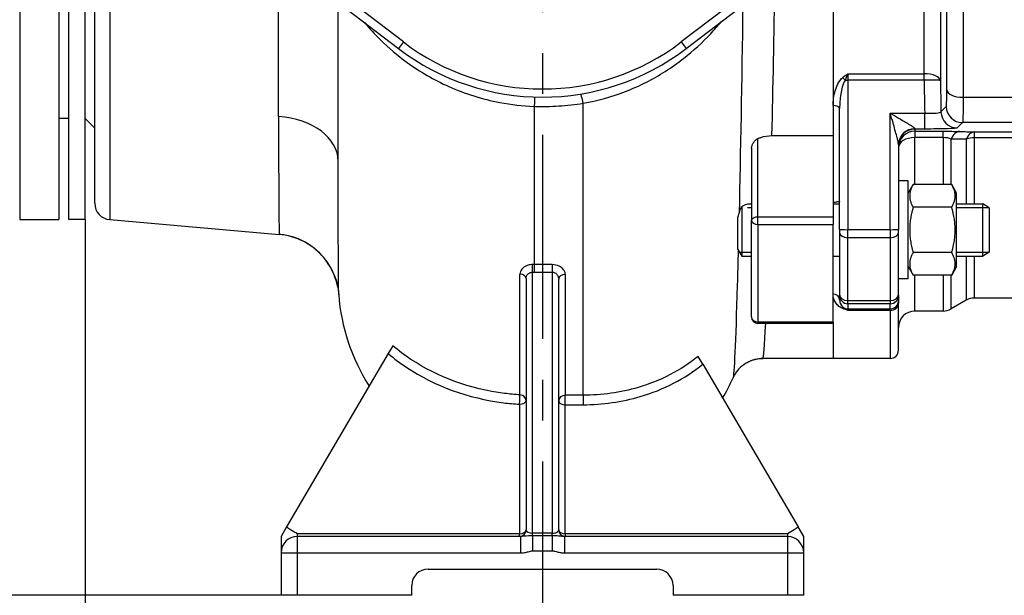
# Model space of a CAD drawing. Header units: millimetres. Extents: x 0 to 5940, y 0 to 4200.
# Tile 17 of 52: x 2385 to 2687, y 1095 to 1272. Entities that reach past the tile are written whole.
import ezdxf

# ---------------------------------------------------------------- set-up
doc = ezdxf.new("R2010")
doc.units = ezdxf.units.MM
doc.header["$LTSCALE"] = 50
doc.linetypes.add('MITTE', pattern=[2, 1.25, -0.25, 0.25, -0.25])
doc.layers.get('DEFPOINTS').update_dxf_attribs({"linetype": 'CONTINUOUS'})
for name, color, linetype in [('02-LINIE-035', 2, 'CONTINUOUS'), ('05-ACHSE', 1, 'MITTE'), ('06-MASSE1', 1, 'CONTINUOUS')]:
    doc.layers.add(name, color=color, linetype=linetype)
doc.styles.add('ACA_NORM', font='ROMANS.SHX')
doc.dimstyles.new('1-10', dxfattribs={"dimscale": 10, "dimtxt": 2.5, "dimasz": 3.5, "dimexe": 1, "dimexo": 0, "dimgap": 1, "dimtad": 1, "dimdec": 0, "dimzin": 0, "dimtxsty": 'ACA_NORM', "dimcen": 0, "dimadec": 0, "dimazin": 0, "dimtfac": 2.4, "dimtdec": 0, "dimtmove": 0, "dimatfit": 3, "dimfxl": 1, "dimtolj": 1, "dimtzin": 0, "dimarcsym": 0})

# ---------------------------------------------------------------- blocks, each defined once
blk = doc.blocks.new('*D5')
at = {"layer": '06-MASSE1', "color": 0, "lineweight": -2}
for p, q in [((3255.15, 1270.44), (3255.15, 922.01)), ((2545.15, 1083.27), (2545.15, 922.01)), ((3220.15, 932.01), (2580.15, 932.01))]:
    blk.add_line(p, q, dxfattribs=at)
at = {"layer": '06-MASSE1', "color": 0}
for points in [[(2580.15, 937.85), (2580.15, 926.18), (2545.15, 932.01)], [(3220.15, 937.85), (3220.15, 926.18), (3255.15, 932.01)]]:
    blk.add_solid(points, dxfattribs=at)
at = {"layer": 'DEFPOINTS', "color": 0}
for p in [(3255.15, 1270.44), (2545.15, 1083.27), (2545.15, 932.01)]:
    blk.add_point(p, dxfattribs=at)
at = {"layer": '06-MASSE1', "color": 0, "insert": (2900.15, 954.51), "char_height": 25, "attachment_point": 5, "style": 'ACA_NORM'}
blk.add_mtext('\\A1;W', dxfattribs=at)
blk = doc.blocks.new('*D6')
at = {"layer": '06-MASSE1', "color": 0, "lineweight": -2}
for p, q in [((2405.15, 1210.44), (2405.15, 922.01)), ((2545.15, 1083.27), (2545.15, 922.01)), ((2440.15, 932.01), (2510.15, 932.01))]:
    blk.add_line(p, q, dxfattribs=at)
at = {"layer": '06-MASSE1', "color": 0}
for points in [[(2440.15, 937.85), (2440.15, 926.18), (2405.15, 932.01)], [(2510.15, 937.85), (2510.15, 926.18), (2545.15, 932.01)]]:
    blk.add_solid(points, dxfattribs=at)
at = {"layer": 'DEFPOINTS', "color": 0}
for p in [(2405.15, 1210.44), (2545.15, 1083.27), (2545.15, 932.01)]:
    blk.add_point(p, dxfattribs=at)
at = {"layer": '06-MASSE1', "color": 0, "insert": (2475.15, 954.51), "char_height": 25, "attachment_point": 5, "style": 'ACA_NORM'}
blk.add_mtext('\\A1;140', dxfattribs=at)
blk = doc.blocks.new('*D9')
at = {"layer": '06-MASSE1', "color": 0, "lineweight": -2}
for p, q in [((2093.89, 1320.44), (2073.89, 1320.44)), ((2083.89, 1130.44), (2083.89, 1285.44)), ((2465.15, 1095.44), (2073.89, 1095.44))]:
    blk.add_line(p, q, dxfattribs=at)
at = {"layer": '06-MASSE1', "color": 0}
for points in [[(2078.06, 1285.44), (2089.72, 1285.44), (2083.89, 1320.44)], [(2078.06, 1130.44), (2089.72, 1130.44), (2083.89, 1095.44)]]:
    blk.add_solid(points, dxfattribs=at)
at = {"layer": 'DEFPOINTS', "color": 0}
for p in [(2083.89, 1320.44), (2093.89, 1320.44), (2465.15, 1095.44)]:
    blk.add_point(p, dxfattribs=at)
at = {"layer": '06-MASSE1', "color": 0, "insert": (2061.39, 1207.94), "char_height": 25, "attachment_point": 5, "rotation": 90, "style": 'ACA_NORM'}
blk.add_mtext('\\A1;225', dxfattribs=at)
blk = doc.blocks.new('*D10')
at = {"layer": '06-MASSE1', "color": 0, "lineweight": -2}
for p, q in [((2083.89, 1130.44), (2083.89, 1165.44)), ((2465.15, 1095.44), (2073.89, 1095.44)), ((2083.89, 1095.44), (2083.89, 1022.44)), ((2465.15, 1022.44), (2073.89, 1022.44)), ((2083.89, 987.44), (2083.89, 952.44))]:
    blk.add_line(p, q, dxfattribs=at)
at = {"layer": '06-MASSE1', "color": 0}
for points in [[(2078.06, 1130.44), (2089.72, 1130.44), (2083.89, 1095.44)], [(2078.06, 987.44), (2089.72, 987.44), (2083.89, 1022.44)]]:
    blk.add_solid(points, dxfattribs=at)
at = {"layer": 'DEFPOINTS', "color": 0}
for p in [(2465.15, 1095.44), (2083.89, 1022.44), (2465.15, 1022.44)]:
    blk.add_point(p, dxfattribs=at)
at = {"layer": '06-MASSE1', "color": 0, "insert": (2061.39, 1058.94), "char_height": 25, "attachment_point": 5, "rotation": 90, "style": 'ACA_NORM'}
blk.add_mtext('\\A1;73', dxfattribs=at)
blk = doc.blocks.new('*D12')
at = {"layer": '06-MASSE1', "color": 0, "lineweight": -2}
for p, q in [((3730.65, 1721.94), (3730.65, 808.62)), ((2405.15, 1123.85), (2405.15, 808.62)), ((3695.65, 818.62), (2440.15, 818.62))]:
    blk.add_line(p, q, dxfattribs=at)
at = {"layer": '06-MASSE1', "color": 0}
for points in [[(2440.15, 824.46), (2440.15, 812.79), (2405.15, 818.62)], [(3695.65, 824.46), (3695.65, 812.79), (3730.65, 818.62)]]:
    blk.add_solid(points, dxfattribs=at)
at = {"layer": 'DEFPOINTS', "color": 0}
for p in [(3730.65, 1721.94), (2405.15, 1123.85), (2405.15, 818.62)]:
    blk.add_point(p, dxfattribs=at)
at = {"layer": '06-MASSE1', "color": 0, "insert": (3067.9, 841.12), "char_height": 25, "attachment_point": 5, "style": 'ACA_NORM'}
blk.add_mtext('\\A1;1330', dxfattribs=at)

msp = doc.modelspace()

# ---------------------------------------------------------------- linework, layer by layer
at = {"layer": '02-LINIE-035'}
for p, q in [((2385.15, 1430.44), (2385.15, 1210.44)), ((2397.15, 1430.44), (2397.15, 1210.44)), ((2400.15, 1210.44), (2400.15, 1430.44)), ((2405.15, 1210.44), (2405.15, 1430.44)), ((2412.72, 1430.42), (2412.72, 1210.46)), ((2408.15, 1215.44), (2408.15, 1425.44)), ((2449.33, 1302.44), (2501.12, 1262.84)), ((2502.64, 1264.83), (2451.62, 1303.84)), ((2638.69, 1303.84), (2587.67, 1264.83)), ((2589.19, 1262.84), (2640.98, 1302.44)), ((2634.15, 1296.26), (2634.15, 1236.19)), ((2634.15, 1296.26), (2634.15, 1245.42)), ((2464.4, 1241.98), (2464.4, 1284.81)), ((2482.65, 1228.33), (2482.65, 1276.96)), ((2502.64, 1264.83), (2501.12, 1262.84)), ((2587.67, 1264.83), (2589.19, 1262.84)), ((2638.65, 1255.1), (2662, 1255.1)), ((2638.65, 1255.1), (2638.65, 1253.14)), ((2662, 1253.14), (2662, 1255.1)), ((2662, 1253.14), (2638.65, 1253.14)), ((2638.65, 1253.14), (2638.65, 1207.38)), ((2673.96, 1247.89), (2782.15, 1247.89)), ((2542.65, 1245.13), (2542.65, 1196.68)), ((2557.65, 1156.69), (2557.65, 1246.08)), ((2634.15, 1245.42), (2634.15, 1236.19)), ((2636.15, 1207.46), (2636.15, 1244.43)), ((2651.65, 1207.38), (2651.65, 1243)), ((2651.65, 1243), (2662.18, 1243)), ((2662.18, 1238.18), (2662.18, 1243)), ((2400.15, 1241.44), (2397.15, 1241.44)), ((2405.15, 1241.44), (2408.15, 1238.44)), ((2782.15, 1240.15), (2673.77, 1240.15)), ((2615.42, 1236.19), (2634.15, 1236.19)), ((2634.15, 1236.19), (2634.15, 1211.24)), ((2659.15, 1238.18), (2659.15, 1238.29)), ((2662.18, 1238.18), (2659.15, 1238.18)), ((2659.15, 1238.18), (2659.15, 1237.5)), ((2659.15, 1237.5), (2667.81, 1237.5)), ((2659.15, 1237.5), (2659.15, 1235.57)), ((2667.81, 1235.57), (2667.81, 1237.5)), ((2677.42, 1237.31), (2749.15, 1237.31)), ((2677.42, 1235.49), (2677.42, 1237.31)), ((2611.15, 1211.24), (2611.15, 1235.27)), ((2654.15, 1233.41), (2654.15, 1207.46)), ((2667.81, 1235.57), (2659.15, 1235.57)), ((2659.15, 1221.16), (2659.15, 1235.57)), ((2667.81, 1235.57), (2667.81, 1221.16)), ((2670.31, 1221.16), (2670.31, 1235.13)), ((2674.92, 1235.06), (2674.92, 1215.3)), ((2749.15, 1235.49), (2677.42, 1235.49)), ((2677.42, 1215.3), (2677.42, 1235.49)), ((2609.15, 1232.28), (2609.15, 1210.24)), ((2657.15, 1222.3), (2654.15, 1222.3)), ((2657.15, 1192.3), (2657.15, 1222.3)), ((2657.15, 1218.55), (2658.66, 1221.16)), ((2670.45, 1221.16), (2658.66, 1221.16)), ((2671.95, 1218.55), (2670.45, 1221.16)), ((2671.95, 1196.05), (2671.95, 1218.55)), ((2608.98, 1215.3), (2609.15, 1215.3)), ((2634.15, 1215.3), (2636.15, 1215.3)), ((2671.95, 1215.3), (2679.95, 1215.3)), ((2679.95, 1199.3), (2679.95, 1215.3)), ((2681.95, 1214.08), (2679.95, 1215.3)), ((2606.18, 1214.45), (2606.18, 1199.3)), ((2609.15, 1214.1), (2607.98, 1214.1)), ((2670.45, 1214.23), (2658.66, 1214.23)), ((2681.92, 1214.1), (2671.95, 1214.1)), ((2681.95, 1214.08), (2681.95, 1200.53)), ((2385.15, 1210.44), (2397.15, 1210.44)), ((2405.15, 1210.44), (2400.15, 1210.44)), ((2412.72, 1210.46), (2464.62, 1205.92)), ((2604.95, 1201.3), (2604.95, 1211.06)), ((2609.15, 1180.66), (2609.15, 1210.24)), ((2634.15, 1211.24), (2611.15, 1211.24)), ((2611.15, 1209), (2611.15, 1211.24)), ((2611.15, 1209), (2634.15, 1209)), ((2611.15, 1209), (2611.15, 1179.09)), ((2634.15, 1211.24), (2634.15, 1209)), ((2634.15, 1179.09), (2634.15, 1209)), ((2636.15, 1207.46), (2636.15, 1206.54)), ((2636.15, 1206.54), (2636.15, 1187.58)), ((2638.65, 1207.38), (2651.65, 1207.38)), ((2638.65, 1204.91), (2638.65, 1207.38)), ((2651.65, 1207.38), (2651.65, 1204.91)), ((2654.15, 1206.54), (2654.15, 1207.46)), ((2654.15, 1187.58), (2654.15, 1206.54)), ((2651.65, 1204.91), (2638.65, 1204.91)), ((2638.65, 1185.68), (2638.65, 1204.91)), ((2651.65, 1204.91), (2651.65, 1185.68)), ((2604.95, 1201.3), (2606.18, 1199.3)), ((2605.44, 1200.51), (2609.15, 1200.51)), ((2670.45, 1200.37), (2658.66, 1200.37)), ((2671.95, 1200.51), (2681.92, 1200.51)), ((2681.95, 1200.53), (2679.95, 1199.3)), ((2542.65, 1196.68), (2542.65, 1194.34)), ((2548.15, 1196.68), (2542.65, 1196.68)), ((2548.15, 1196.68), (2548.15, 1194.34)), ((2606.18, 1199.3), (2609.15, 1199.3)), ((2634.15, 1199.3), (2636.15, 1199.3)), ((2671.95, 1199.3), (2679.95, 1199.3)), ((2674.92, 1199.3), (2674.92, 1185.77)), ((2677.42, 1186.44), (2677.42, 1199.3)), ((2538.3, 1156.82), (2538.3, 1193.79)), ((2542.15, 1114.45), (2542.15, 1194.34)), ((2542.65, 1194.34), (2548.15, 1194.34)), ((2548.15, 1194.34), (2548.15, 1114.45)), ((2552.15, 1193.64), (2552.15, 1156.69)), ((2657.15, 1196.05), (2658.66, 1193.45)), ((2671.95, 1196.05), (2670.45, 1193.45)), ((2540.15, 1192.41), (2540.15, 1115.44)), ((2550.15, 1115.44), (2550.15, 1192.26)), ((2657.15, 1192.3), (2654.15, 1192.3)), ((2670.45, 1193.45), (2658.66, 1193.45)), ((2659.15, 1182.44), (2659.15, 1193.45)), ((2667.81, 1193.45), (2667.81, 1182.44)), ((2670.31, 1183.11), (2670.31, 1193.45)), ((2636.15, 1187.58), (2636.15, 1187.22)), ((2654.15, 1187.22), (2654.15, 1187.58)), ((2636.15, 1185.93), (2636.15, 1187.22)), ((2638.65, 1185.68), (2651.65, 1185.68)), ((2638.65, 1184.72), (2638.65, 1185.68)), ((2651.65, 1184.72), (2638.65, 1184.72)), ((2638.65, 1184.72), (2638.65, 1183.12)), ((2651.65, 1185.68), (2651.65, 1184.72)), ((2651.65, 1183.12), (2651.65, 1184.72)), ((2654.15, 1187.22), (2654.15, 1185.62)), ((2654.15, 1185.62), (2654.15, 1184.9)), ((2654.15, 1170.44), (2654.15, 1184.9)), ((2674.92, 1185.77), (2670.31, 1183.11)), ((2766.75, 1186.44), (2677.42, 1186.44)), ((2638.65, 1183.12), (2651.65, 1183.12)), ((2638.65, 1183.12), (2638.65, 1182.65)), ((2651.65, 1182.65), (2638.65, 1182.65)), ((2651.65, 1182.65), (2651.65, 1183.12)), ((2651.65, 1182.65), (2651.65, 1167.94)), ((2667.81, 1182.44), (2659.15, 1182.44)), ((2634.15, 1179.09), (2611.15, 1179.09)), ((2611.15, 1179.09), (2611.15, 1178.66)), ((2634.15, 1178.66), (2611.15, 1178.66)), ((2634.15, 1179.09), (2634.15, 1178.66)), ((2634.15, 1178.66), (2634.15, 1167.94)), ((2634.15, 1178.66), (2634.15, 1167.94)), ((2497.97, 1169.45), (2466.87, 1116.37)), ((2499.38, 1171.85), (2497.97, 1169.45)), ((2594.25, 1166.19), (2592.84, 1168.59)), ((2634.15, 1167.94), (2612.64, 1167.94)), ((2651.65, 1167.94), (2634.15, 1167.94)), ((2594.25, 1166.19), (2623.44, 1116.37)), ((2552.15, 1153.79), (2552.15, 1156.69)), ((2557.65, 1156.69), (2552.15, 1156.69)), ((2557.65, 1156.69), (2557.65, 1153.79)), ((2538.15, 1153.93), (2538.15, 1114.29)), ((2552.15, 1114.29), (2552.15, 1153.79)), ((2552.15, 1153.79), (2557.65, 1153.79)), ((2466.87, 1116.37), (2465.15, 1113.44)), ((2625.15, 1113.44), (2623.44, 1116.37)), ((2465.15, 1113.44), (2465.15, 1108.44)), ((2470.15, 1113.44), (2470.15, 1114.29)), ((2538.15, 1114.29), (2470.15, 1114.29)), ((2538.42, 1113.44), (2470.15, 1113.44)), ((2470.15, 1108.44), (2470.15, 1113.44)), ((2538.15, 1113.44), (2538.15, 1114.29)), ((2538.42, 1113.44), (2538.42, 1108.44)), ((2548.15, 1114.45), (2542.15, 1114.45)), ((2542.15, 1113.63), (2542.15, 1114.45)), ((2548.15, 1113.63), (2542.15, 1113.63)), ((2542.15, 1113.63), (2542.15, 1109.09)), ((2548.15, 1113.63), (2548.15, 1114.45)), ((2548.15, 1113.63), (2548.15, 1109.09)), ((2620.15, 1113.44), (2551.89, 1113.44)), ((2551.89, 1113.44), (2551.89, 1108.44)), ((2552.15, 1114.29), (2552.15, 1113.44)), ((2620.15, 1114.29), (2552.15, 1114.29)), ((2620.15, 1114.29), (2620.15, 1113.44)), ((2620.15, 1113.44), (2620.15, 1108.44)), ((2625.15, 1108.44), (2625.15, 1113.44)), ((2465.15, 1108.44), (2465.15, 1095.44)), ((2465.15, 1108.44), (2470.15, 1108.44)), ((2470.15, 1108.44), (2538.42, 1108.44)), ((2470.15, 1095.44), (2470.15, 1108.44)), ((2542.15, 1109.09), (2548.15, 1109.09)), ((2551.89, 1108.44), (2620.15, 1108.44)), ((2620.15, 1108.44), (2625.15, 1108.44)), ((2620.15, 1108.44), (2620.15, 1095.44)), ((2625.15, 1095.44), (2625.15, 1108.44)), ((2510.15, 1103.44), (2580.15, 1103.44)), ((2505.15, 1095.44), (2505.15, 1098.44)), ((2585.15, 1098.44), (2585.15, 1095.44)), ((2470.15, 1095.44), (2465.15, 1095.44)), ((2505.15, 1095.44), (2470.15, 1095.44)), ((2620.15, 1095.44), (2585.15, 1095.44)), ((2625.15, 1095.44), (2620.15, 1095.44))]:
    msp.add_line(p, q, dxfattribs=at)
for centre, radius, start, end in [((2545.15, 1320.44), 70, 232.6006, 307.3994), ((2545.15, 1320.44), 72.5, 232.6006, 307.3994), ((2413.15, 1215.44), 5, 180, 265), ((2542.65, 1191.91), 60, 184.1952, 212.6791), ((2677.42, 1181.44), 5, 90, 120), ((2659.15, 1177.44), 5, 90, 180), ((2667.81, 1187.44), 5, 270, 300), ((2611.15, 1180.66), 2, 180, 270), ((2651.65, 1170.44), 2.5, 270, 0), ((2557.65, 1181.91), 50, 328.5621, 336.5066), ((2538.15, 1115.44), 2, 270, 0), ((2552.15, 1115.44), 2, 180, 270), ((2470.15, 1108.44), 5, 90, 180), ((2620.15, 1108.44), 5, 0, 90), ((2510.15, 1098.44), 5, 90, 180), ((2580.15, 1098.44), 5, 0, 90)]:
    msp.add_arc(centre, radius, start, end, dxfattribs=at)
for centre, major_axis, ratio, start_param, end_param in [((2637.11, 1253.08), (1.26, -1.55), 0.292558, 1.378031, 1.915679), ((2662, 1252.96), (5, 0), 0.428436, 0.038634, 1.570371), ((2638.65, 1253.22), (2.5, 0), 0.034899, 4.361619, 4.712389), ((2662, 1252.96), (5, 0.08), 0.034895, 0.034928, 1.570226), ((2664.14, 1280.27), (-0.77, 93.07), 0.026571, 1.866389, 1.982535), ((2542.65, 1242.98), (0.16, 5), 0.015393, 0, 1.125776), ((2557.65, 1243.95), (-0.81, 4.93), 0.07571, 5.146214, 6.283185), ((2673.96, 1250.31), (-5, 0), 0.483671, 0.039884, 1.571182), ((2634.15, 1244.43), (2, 0), 0.491963, 0, 1.570796), ((2673.77, 1245.15), (3.57, -3.5), 0.998807, 3.937737, 5.487041), ((2462.65, 1228.33), (20, 0), 0.685198, 0, 1.48353), ((2672.16, 1243.51), (3.57, -3.5), 0.998808, 3.93803, 5.486748), ((2659.15, 1233.41), (-5, 0), 0.976381, 4.712389, 6.283185), ((2659.15, 1233.18), (-5, 0), 0.999391, 4.712389, 6.283185), ((2659.15, 1232.5), (-5, 0), 0.999391, 4.712389, 6.283185), ((2672.81, 1232.44), (0.13, 5), 0.603803, 0.043795, 1.018579), ((2677.42, 1232.32), (0.13, 5), 0.609243, 0.044025, 1.005768), ((2659.15, 1232.5), (-5, 0), 0.61497, 4.712389, 6.283185), ((2677.42, 1232.32), (-5, 0), 0.63399, 4.712389, 5.235988), ((2611.15, 1210.24), (-2, 0), 0.5, 4.712389, 6.283185), ((2611.15, 1210.24), (-2, 0), 0.619112, 0, 1.570796), ((2462.88, 1186), (-19.98, 0.89), 0.999987, 3.594593, 4.669653), ((2638.65, 1207.46), (-2.5, 0), 0.034899, 0, 1.570796), ((2638.65, 1206.54), (-2.5, 0), 0.650865, 0, 1.570796), ((2651.65, 1207.46), (2.5, 0), 0.034899, 4.712389, 6.283185), ((2651.65, 1206.54), (2.5, 0), 0.650865, 4.712389, 6.283185), ((2542.15, 1195.33), (-0.01, -2), 0.004192, 1.053506, 2.310907), ((2538.15, 1192.41), (2, 0), 0.689432, 0, 1.498152), ((2552.15, 1192.26), (-2, 0), 0.68961, 4.712389, 6.283185), ((2634.15, 1185.93), (2, 0), 0.870616, 0, 1.570796), ((2638.65, 1187.58), (-2.5, 0), 0.759194, 0, 1.570796), ((2651.65, 1187.58), (2.5, 0), 0.759194, 4.712389, 6.283185), ((2638.65, 1187.22), (-2.5, 0), 0.999391, 0, 1.570796), ((2651.65, 1187.22), (2.5, 0), 0.999391, 4.712389, 6.283185), ((2651.65, 1185.62), (2.5, 0), 0.999391, 4.712389, 6.283185), ((2651.65, 1184.9), (2.5, 0), 0.903572, 4.712389, 6.283185), ((2637.11, 1181.4), (0.73, 1.86), 0.603842, 0.041128, 0.578776), ((2638.65, 1185.62), (2.5, 0), 0.999391, 4.361619, 4.712389), ((2611.15, 1180.66), (-2, 0), 0.785302, 0, 1.570796), ((2538.15, 1155.08), (0.12, 2), 0.041992, 4.100825, 5.779704), ((2538.15, 1155.08), (2, 0), 0.575177, 4.712389, 6.283185), ((2538.15, 1155.08), (2, 0), 0.87544, 0, 1.498152), ((2552.15, 1154.94), (-2, 0), 0.875397, 4.712389, 6.283185), ((2552.15, 1154.94), (-2, 0), 0.575177, 0, 1.570796), ((2538.15, 1115.44), (2, 0), 0.575177, 4.712389, 6.283185), ((2542.15, 1115.44), (-2, 0), 0.49454, 0, 1.570796), ((2548.15, 1115.44), (-2, 0), 0.49454, 1.570796, 3.141593), ((2552.15, 1115.44), (-2, 0), 0.575177, 0, 1.570796)]:
    msp.add_ellipse(centre, major_axis=major_axis, ratio=ratio, start_param=start_param, end_param=end_param, dxfattribs=at)
for points, knots in [([(2673.96, 1392.99), (2673.97, 1381.84), (2673.97, 1370.15), (2673.98, 1357.95), (2673.98, 1351.85), (2673.98, 1345.57), (2673.98, 1339.29), (2673.98, 1333), (2673.98, 1326.72), (2673.98, 1320.44), (2673.98, 1314.16), (2673.98, 1307.88), (2673.98, 1301.6), (2673.98, 1295.32), (2673.98, 1289.04), (2673.98, 1282.94), (2673.97, 1270.73), (2673.97, 1259.04), (2673.96, 1247.89)], [0, 0, 0, 0, 0.25, 0.25, 0.25, 0.375, 0.375, 0.375, 0.5, 0.5, 0.5, 0.625, 0.625, 0.625, 0.75, 0.75, 0.75, 1, 1, 1, 1]), ([(2668.96, 1250.22), (2668.97, 1261.01), (2668.98, 1272.33), (2668.98, 1284.14), (2668.98, 1290.05), (2668.98, 1296.13), (2668.98, 1302.21), (2668.99, 1308.29), (2668.99, 1314.36), (2668.99, 1320.44), (2668.99, 1326.52), (2668.99, 1332.6), (2668.98, 1338.68), (2668.98, 1344.76), (2668.98, 1350.83), (2668.98, 1356.74), (2668.98, 1368.55), (2668.97, 1379.87), (2668.96, 1390.67)], [0, 0, 0, 0, 0.25, 0.25, 0.25, 0.375, 0.375, 0.375, 0.5, 0.5, 0.5, 0.624995, 0.624995, 0.624995, 0.749993, 0.749993, 0.749993, 1, 1, 1, 1]), ([(2666.99, 1387.83), (2666.98, 1377.26), (2666.98, 1366.22), (2666.97, 1354.83), (2666.97, 1343.43), (2666.97, 1331.95), (2666.97, 1320.38), (2666.97, 1314.6), (2666.97, 1308.79), (2666.97, 1302.98), (2666.97, 1297.17), (2666.97, 1291.45), (2666.97, 1285.82), (2666.98, 1274.55), (2666.98, 1263.62), (2666.99, 1253.05)], [0, 0, 0, 0, 0.249987, 0.249987, 0.249987, 0.499999, 0.499999, 0.499999, 0.625005, 0.625005, 0.625005, 0.75, 0.75, 0.75, 1, 1, 1, 1]), ([(2662, 1255.1), (2661.99, 1265.36), (2661.98, 1275.95), (2661.98, 1286.88), (2661.97, 1292.34), (2661.97, 1297.88), (2661.97, 1303.52), (2661.97, 1309.15), (2661.97, 1314.78), (2661.97, 1320.39), (2661.97, 1331.59), (2661.97, 1342.72), (2661.98, 1353.77), (2661.98, 1364.82), (2661.99, 1375.53), (2662, 1385.78)], [0, 0, 0, 0, 0.25, 0.25, 0.25, 0.375, 0.375, 0.375, 0.5, 0.5, 0.5, 0.75, 0.75, 0.75, 1, 1, 1, 1]), ([(2490.73, 1270.79), (2492.21, 1269.02), (2493.87, 1267.19), (2498.1, 1263.04), (2500.81, 1260.72), (2507.62, 1255.77), (2511.91, 1253.24), (2521.44, 1248.99), (2526.71, 1247.32), (2535.61, 1245.64), (2539.13, 1245.25), (2542.65, 1245.13)], [-7.000058, -7.000058, -7.000058, -7.000058, -5.998739, -5.998739, -4.674995, -4.674995, -2.957316, -2.957316, -1.146738, -1.146738, 0, 0, 0, 0]), ([(2557.65, 1246.08), (2562.05, 1246.85), (2566.4, 1248.06), (2574.88, 1251.34), (2578.99, 1253.43), (2584.71, 1257.06), (2586.58, 1258.37), (2591.4, 1262.13), (2594.16, 1264.69), (2597.75, 1268.51), (2598.83, 1269.76), (2599.84, 1270.99)], [-7.836818, -7.836818, -7.836818, -7.836818, -6.364555, -6.364555, -4.8351, -4.8351, -4.0452, -4.0452, -2.675304, -2.675304, -2.01948, -2.01948, -2.01948, -2.01948]), ([(2634.15, 1245.42), (2634.15, 1246.92), (2634.36, 1248.41), (2634.78, 1249.87), (2635, 1250.61), (2635.27, 1251.34), (2635.64, 1252.04), (2636.01, 1252.74), (2636.46, 1253.42), (2637.11, 1253.95)], [0, 0, 0, 0, 0.5, 0.5, 0.5, 0.75, 0.75, 0.75, 1, 1, 1, 1]), ([(2637.11, 1253.95), (2637.6, 1254.35), (2638.12, 1254.72), (2638.64, 1255.1), (2638.65, 1255.1), (2638.65, 1255.1), (2638.65, 1255.1)], [0, 0, 0, 0, 0.99332, 0.99332, 0.99332, 1, 1, 1, 1]), ([(2638.65, 1255.1), (2638.65, 1255.1), (2638.65, 1255.1), (2638.65, 1255.09), (2638.37, 1254.47), (2638.08, 1253.81), (2637.8, 1253.14)], [0, 0, 0, 0, 0.00645, 0.00645, 0.00645, 1, 1, 1, 1]), ([(2637.8, 1253.14), (2637.39, 1252.55), (2637.17, 1251.87), (2636.98, 1251.19), (2636.97, 1251.15), (2636.95, 1251.1), (2636.94, 1251.05), (2636.75, 1250.37), (2636.61, 1249.67), (2636.5, 1248.98), (2636.5, 1248.94), (2636.49, 1248.9), (2636.48, 1248.86), (2636.26, 1247.39), (2636.15, 1245.91), (2636.15, 1244.43)], [0, 0, 0, 0, 0.234382, 0.234382, 0.234382, 0.25, 0.25, 0.25, 0.486601, 0.486601, 0.486601, 0.5, 0.5, 0.5, 1, 1, 1, 1]), ([(2668.77, 1245.05), (2668.83, 1245.11), (2668.88, 1245.63), (2668.91, 1246.52), (2668.93, 1246.93), (2668.94, 1247.41), (2668.95, 1247.95), (2668.96, 1248.62), (2668.96, 1249.38), (2668.96, 1250.22)], [0, 0, 0, 0, 0.499378, 0.499378, 0.499378, 0.724627, 0.724627, 0.724627, 1, 1, 1, 1]), ([(2673.96, 1247.89), (2673.96, 1245.61), (2673.94, 1243.69), (2673.91, 1242.36), (2673.87, 1241.03), (2673.83, 1240.24), (2673.77, 1240.15)], [0, 0, 0, 0, 0.499805, 0.499805, 0.499805, 1, 1, 1, 1]), ([(2542.65, 1245.13), (2545.16, 1245.06), (2547.68, 1245.1), (2552.69, 1245.41), (2555.18, 1245.69), (2557.65, 1246.08)], [-1.50675, -1.50675, -1.50675, -1.50675, -0.753375, -0.753375, 0, 0, 0, 0]), ([(2464.4, 1241.98), (2464.4, 1233.64), (2464.42, 1226.48), (2464.48, 1214.54), (2464.52, 1210.12), (2464.58, 1206.59), (2464.6, 1205.96), (2464.62, 1205.92)], [-26.289948, -26.289948, -26.289948, -26.289948, -22.254022, -22.254022, -17.768744, -17.768744, -15.391489, -15.391489, -15.391489, -15.391489]), ([(2651.65, 1243), (2652.5, 1242.52), (2653.34, 1242.03), (2654.16, 1241.56), (2654.79, 1241.19), (2655.43, 1240.82), (2656.04, 1240.46), (2656.19, 1240.38), (2656.34, 1240.29), (2656.48, 1240.2), (2657.02, 1239.88), (2657.55, 1239.56), (2658.02, 1239.25), (2658.13, 1239.18), (2658.24, 1239.11), (2658.35, 1239.03), (2658.79, 1238.73), (2659.15, 1238.45), (2659.15, 1238.29)], [0, 0, 0, 0, 0.282947, 0.282947, 0.282947, 0.5, 0.5, 0.5, 0.553468, 0.553468, 0.553468, 0.75, 0.75, 0.75, 0.797842, 0.797842, 0.797842, 1, 1, 1, 1]), ([(2654.15, 1233.41), (2654.15, 1233.73), (2654.06, 1234.18), (2653.96, 1234.63), (2653.95, 1234.69), (2653.93, 1234.76), (2653.92, 1234.83), (2653.91, 1234.88), (2653.9, 1234.93), (2653.89, 1234.97), (2653.84, 1235.16), (2653.79, 1235.35), (2653.75, 1235.54), (2653.6, 1236.13), (2653.43, 1236.74), (2653.26, 1237.36), (2653.21, 1237.56), (2653.15, 1237.77), (2653.09, 1237.98), (2652.9, 1238.68), (2652.69, 1239.39), (2652.49, 1240.1), (2652.21, 1241.07), (2651.93, 1242.04), (2651.65, 1243)], [0, 0, 0, 0, 0.151458, 0.151458, 0.151458, 0.174623, 0.174623, 0.174623, 0.189563, 0.189563, 0.189563, 0.25, 0.25, 0.25, 0.437254, 0.437254, 0.437254, 0.5, 0.5, 0.5, 0.712215, 0.712215, 0.712215, 1, 1, 1, 1]), ([(2662.18, 1243), (2663.48, 1242.98), (2664.74, 1243.01), (2666.57, 1243.16), (2667.12, 1243.28), (2667.17, 1243.41)], [0, 0, 0, 0, 0.5, 0.5, 1, 1, 1, 1]), ([(2611.15, 1235.27), (2611.43, 1235.39), (2611.71, 1235.5), (2613.08, 1235.99), (2614.24, 1236.19), (2615.42, 1236.19)], [-0.4450308, -0.4450308, -0.4450308, -0.4450308, -0.3524698, -0.3524698, 0, 0, 0, 0]), ([(2672.16, 1238.52), (2672.07, 1238.43), (2670.96, 1238.34), (2669.13, 1238.28), (2667.29, 1238.22), (2664.76, 1238.18), (2662.18, 1238.18)], [0, 0, 0, 0, 0.5, 0.5, 0.5, 1, 1, 1, 1]), ([(2609.15, 1232.28), (2609.15, 1232.28), (2609.15, 1232.28), (2609.15, 1232.29), (2609.15, 1232.29), (2609.15, 1232.31), (2609.16, 1232.31), (2609.16, 1232.33), (2609.16, 1232.34), (2609.16, 1232.37), (2609.16, 1232.38), (2609.17, 1232.52), (2609.19, 1232.64), (2609.28, 1233.02), (2609.38, 1233.28), (2609.62, 1233.79), (2609.78, 1234.03), (2610.18, 1234.55), (2610.44, 1234.82), (2610.87, 1235.12), (2611.01, 1235.2), (2611.15, 1235.27)], [-0.4758498, -0.4758498, -0.4758498, -0.4758498, -0.4757085, -0.4757085, -0.4729926, -0.4729926, -0.4705151, -0.4705151, -0.4673175, -0.4673175, -0.4606778, -0.4606778, -0.4186502, -0.4186502, -0.3323983, -0.3323983, -0.2465763, -0.2465763, -0.1364584, -0.1364584, -0.088241, -0.088241, -0.088241, -0.088241]), ([(2482.82, 1187.52), (2482.8, 1187.68), (2482.79, 1188.34), (2482.75, 1192.02), (2482.71, 1196.98), (2482.67, 1210.54), (2482.65, 1218.72), (2482.65, 1228.33)], [15.737534, 15.737534, 15.737534, 15.737534, 17.768744, 17.768744, 22.254022, 22.254022, 26.289948, 26.289948, 26.289948, 26.289948]), ([(2606.18, 1214.45), (2606.63, 1214.83), (2607.17, 1215.07), (2608.16, 1215.27), (2608.56, 1215.3), (2608.98, 1215.3)], [-1.0253425, -1.0253425, -1.0253425, -1.0253425, -0.7898438, -0.7898438, -0.6433496, -0.6433496, -0.6433496, -0.6433496]), ([(2634.15, 1215.76), (2634.23, 1215.76), (2634.3, 1215.76), (2634.52, 1215.78), (2634.66, 1215.79), (2634.98, 1215.84), (2635.15, 1215.87), (2635.52, 1215.95), (2635.72, 1216), (2636.04, 1216.06), (2636.14, 1216.06), (2636.15, 1216.03), (2636.15, 1216.02), (2636.15, 1216.02)], [0.7354672, 0.7354672, 0.7354672, 0.7354672, 0.7615757, 0.7615757, 0.8141673, 0.8141673, 0.8899261, 0.8899261, 1.0068289, 1.0068289, 1.136523, 1.136523, 1.142617, 1.142617, 1.142617, 1.142617]), ([(2605.38, 1212.45), (2605.43, 1212.62), (2605.49, 1212.79), (2605.67, 1213.28), (2605.79, 1213.59), (2606, 1214.06), (2606.08, 1214.22), (2606.16, 1214.41), (2606.17, 1214.43), (2606.18, 1214.45)], [-0.6464318, -0.6464318, -0.6464318, -0.6464318, -0.5881858, -0.5881858, -0.4825965, -0.4825965, -0.4280073, -0.4280073, -0.4209226, -0.4209226, -0.4209226, -0.4209226]), ([(2482.51, 1189.81), (2482.39, 1190.42), (2482.31, 1191.15), (2481.18, 1194.12), (2480.73, 1195.46), (2478.41, 1198.64), (2477.58, 1199.65), (2475.56, 1201.5), (2474.6, 1202.26), (2471.59, 1204.12), (2469.17, 1205.19), (2465.8, 1205.79), (2465.21, 1205.87), (2464.62, 1205.92)], [35.04358824, 35.04358824, 35.04358824, 35.04358824, 35.05030096, 35.05030096, 35.05368661, 35.05368661, 35.05494324, 35.05494324, 35.05574562, 35.05574562, 35.05696151, 35.05696151, 35.05720917, 35.05720917, 35.05720917, 35.05720917]), ([(2605.1, 1201.13), (2605, 1197.33), (2604.91, 1193.77), (2604.29, 1172.7), (2603.81, 1162.68), (2603.51, 1161.98)], [31.024398, 31.024398, 31.024398, 31.024398, 32.78274, 32.78274, 42.282358, 42.282358, 42.282358, 42.282358]), ([(2542.17, 1196.68), (2541.91, 1196.68), (2541.65, 1196.66), (2540.99, 1196.57), (2540.61, 1196.46), (2539.68, 1196.08), (2539.2, 1195.73), (2538.49, 1194.86), (2538.3, 1194.33), (2538.3, 1193.79)], [0, 0, 0, 0, 0.079664, 0.079664, 0.2071265, 0.2071265, 0.4110663, 0.4110663, 0.6373122, 0.6373122, 0.6373122, 0.6373122]), ([(2542.65, 1196.68), (2542.63, 1196.68), (2542.61, 1196.68), (2542.56, 1196.68), (2542.53, 1196.68), (2542.45, 1196.68), (2542.39, 1196.68), (2542.29, 1196.68), (2542.23, 1196.68), (2542.17, 1196.68)], [0, 0, 0, 0, 0.00625006, 0.00625006, 0.01625015, 0.01625015, 0.03225029, 0.03225029, 0.05000045, 0.05000045, 0.05000045, 0.05000045]), ([(2552.15, 1193.64), (2552.15, 1193.83), (2552.13, 1194.03), (2552, 1194.52), (2551.86, 1194.81), (2551.34, 1195.53), (2550.88, 1195.92), (2549.68, 1196.5), (2548.91, 1196.68), (2548.15, 1196.68)], [0, 0, 0, 0, 0.0801102, 0.0801102, 0.2082865, 0.2082865, 0.4133686, 0.4133686, 0.6408816, 0.6408816, 0.6408816, 0.6408816]), ([(2481.23, 1193.94), (2482.01, 1192.14), (2482.17, 1191.32), (2482.52, 1189.85), (2482.59, 1189.41), (2482.69, 1188.73), (2482.72, 1188.5), (2482.76, 1188.12), (2482.78, 1187.98), (2482.8, 1187.75), (2482.81, 1187.66), (2482.81, 1187.56), (2482.81, 1187.54), (2482.82, 1187.52)], [15.3869573, 15.3869573, 15.3869573, 15.3869573, 15.4422556, 15.4422556, 15.512371, 15.512371, 15.579521, 15.579521, 15.6496365, 15.6496365, 15.7197519, 15.7197519, 15.7375345, 15.7375345, 15.7375345, 15.7375345]), ([(2540.15, 1192.41), (2540.15, 1192.78), (2540.25, 1193.14), (2540.62, 1193.72), (2540.87, 1193.95), (2541.35, 1194.2), (2541.55, 1194.27), (2541.89, 1194.33), (2542.02, 1194.34), (2542.15, 1194.34)], [-0.6373122, -0.6373122, -0.6373122, -0.6373122, -0.4110663, -0.4110663, -0.2071265, -0.2071265, -0.079664, -0.079664, 0, 0, 0, 0]), ([(2542.15, 1194.34), (2542.21, 1194.34), (2542.27, 1194.34), (2542.39, 1194.34), (2542.44, 1194.34), (2542.53, 1194.34), (2542.56, 1194.34), (2542.61, 1194.34), (2542.63, 1194.34), (2542.65, 1194.34)], [-0.05000045, -0.05000045, -0.05000045, -0.05000045, -0.03225029, -0.03225029, -0.01625015, -0.01625015, -0.00625006, -0.00625006, 0, 0, 0, 0]), ([(2548.15, 1194.34), (2548.53, 1194.34), (2548.92, 1194.22), (2549.52, 1193.82), (2549.75, 1193.55), (2550.01, 1193.06), (2550.08, 1192.86), (2550.14, 1192.52), (2550.15, 1192.39), (2550.15, 1192.26)], [-0.6408816, -0.6408816, -0.6408816, -0.6408816, -0.4133686, -0.4133686, -0.2082865, -0.2082865, -0.0801102, -0.0801102, 0, 0, 0, 0]), ([(2637.11, 1183.2), (2636.45, 1183.45), (2636.02, 1183.78), (2635.65, 1184.13), (2635.28, 1184.48), (2635.01, 1184.85), (2634.79, 1185.24), (2634.36, 1186), (2634.15, 1186.82), (2634.15, 1187.67)], [0, 0, 0, 0, 0.25, 0.25, 0.25, 0.5, 0.5, 0.5, 1, 1, 1, 1]), ([(2636.15, 1185.93), (2636.15, 1185.45), (2636.26, 1184.98), (2636.49, 1184.53), (2636.49, 1184.52), (2636.5, 1184.5), (2636.51, 1184.49), (2636.62, 1184.28), (2636.76, 1184.07), (2636.94, 1183.88), (2636.96, 1183.86), (2636.97, 1183.85), (2636.98, 1183.83), (2637.17, 1183.64), (2637.39, 1183.44), (2637.8, 1183.28)], [0, 0, 0, 0, 0.5, 0.5, 0.5, 0.515316, 0.515316, 0.515316, 0.75, 0.75, 0.75, 0.766696, 0.766696, 0.766696, 1, 1, 1, 1]), ([(2638.65, 1182.65), (2638.65, 1182.65), (2638.65, 1182.65), (2638.64, 1182.65), (2638.12, 1182.83), (2637.6, 1183.01), (2637.11, 1183.2)], [0, 0, 0, 0, 0.00668, 0.00668, 0.00668, 1, 1, 1, 1]), ([(2637.8, 1183.28), (2638.08, 1183.15), (2638.37, 1182.94), (2638.65, 1182.65), (2638.65, 1182.65), (2638.65, 1182.65), (2638.65, 1182.65)], [0, 0, 0, 0, 0.99355, 0.99355, 0.99355, 1, 1, 1, 1]), ([(2497.97, 1169.45), (2499.75, 1167.92), (2501.65, 1166.49), (2512.14, 1159.5), (2522.46, 1155.74), (2534.88, 1154.18), (2536.52, 1154.02), (2538.15, 1153.93)], [-4.515734, -4.515734, -4.515734, -4.515734, -3.747305, -3.747305, -0.492075, -0.492075, 0, 0, 0, 0]), ([(2538.3, 1156.82), (2536.72, 1156.92), (2535.13, 1157.06), (2523.11, 1158.58), (2513.13, 1162.21), (2502.96, 1168.97), (2501.11, 1170.37), (2499.38, 1171.85)], [0, 0, 0, 0, 0.492075, 0.492075, 3.747305, 3.747305, 4.520869, 4.520869, 4.520869, 4.520869]), ([(2592.84, 1168.59), (2587.65, 1164.36), (2581.31, 1161.09), (2569.08, 1157.51), (2563.32, 1156.69), (2557.65, 1156.69)], [13.245892, 13.245892, 13.245892, 13.245892, 15.516871, 15.516871, 17.284641, 17.284641, 17.284641, 17.284641]), ([(2610.2, 1167.64), (2609.16, 1167.38), (2608.26, 1166.97), (2606.65, 1166.01), (2606.02, 1165.46), (2605.06, 1164.49), (2604.74, 1164.07), (2604.23, 1163.34), (2604.04, 1163.04), (2603.75, 1162.51), (2603.65, 1162.29), (2603.54, 1162.05), (2603.53, 1162.02), (2603.51, 1161.98)], [-42.6519244, -42.6519244, -42.6519244, -42.6519244, -42.5928957, -42.5928957, -42.5189824, -42.5189824, -42.4450692, -42.4450692, -42.3711559, -42.3711559, -42.2972426, -42.2972426, -42.282358, -42.282358, -42.282358, -42.282358]), ([(2607.68, 1166.62), (2607.97, 1166.79), (2608.28, 1166.95), (2609.59, 1167.52), (2610.79, 1167.85), (2612.23, 1167.93), (2612.44, 1167.94), (2612.64, 1167.94)], [42.170118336, 42.170118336, 42.170118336, 42.170118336, 42.172155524, 42.172155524, 42.178053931, 42.178053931, 42.179014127, 42.179014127, 42.179014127, 42.179014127]), ([(2612.64, 1167.94), (2612.63, 1167.94), (2612.63, 1167.94), (2611.81, 1167.94), (2610.99, 1167.84), (2610.2, 1167.64)], [-1.1626686, -1.1626686, -1.1626686, -1.1626686, -1.1608815, -1.1608815, -0.9155392, -0.9155392, -0.9155392, -0.9155392]), ([(2557.65, 1153.79), (2563.55, 1153.79), (2569.54, 1154.64), (2582.26, 1158.37), (2588.85, 1161.78), (2594.25, 1166.19)], [-17.284641, -17.284641, -17.284641, -17.284641, -15.516871, -15.516871, -13.245999, -13.245999, -13.245999, -13.245999]), ([(2470.15, 1114.29), (2469.48, 1114.64), (2468.73, 1115.03), (2467.62, 1115.75), (2467.22, 1116.05), (2466.87, 1116.37)], [0, 0, 0, 0, 0.2408513, 0.2408513, 0.3908869, 0.3908869, 0.3908869, 0.3908869]), ([(2623.44, 1116.37), (2623.09, 1116.05), (2622.69, 1115.75), (2621.58, 1115.03), (2620.83, 1114.64), (2620.15, 1114.29)], [2.7661557, 2.7661557, 2.7661557, 2.7661557, 2.9161912, 2.9161912, 3.1570426, 3.1570426, 3.1570426, 3.1570426]), ([(2542.15, 1113.63), (2539.93, 1113.63), (2539.9, 1113.57), (2539.28, 1113.51), (2539.09, 1113.48), (2538.8, 1113.46), (2538.69, 1113.45), (2538.54, 1113.44), (2538.48, 1113.44), (2538.42, 1113.44)], [-0.3795117, -0.3795117, -0.3795117, -0.3795117, -0.244785, -0.244785, -0.1233413, -0.1233413, -0.047439, -0.047439, 0, 0, 0, 0]), ([(2551.89, 1113.44), (2551.75, 1113.44), (2551.61, 1113.45), (2551.29, 1113.48), (2551.12, 1113.5), (2550.74, 1113.54), (2550.57, 1113.56), (2550.16, 1113.59), (2549.97, 1113.6), (2549.49, 1113.61), (2549.26, 1113.62), (2548.7, 1113.62), (2548.43, 1113.63), (2548.15, 1113.63)], [-0.379521, -0.379521, -0.379521, -0.379521, -0.2676936, -0.2676936, -0.1567258, -0.1567258, -0.0873709, -0.0873709, -0.0440241, -0.0440241, -0.0169323, -0.0169323, 0, 0, 0, 0]), ([(2538.42, 1108.44), (2538.58, 1108.44), (2538.74, 1108.45), (2539.15, 1108.47), (2539.4, 1108.5), (2540.06, 1108.6), (2540.45, 1108.68), (2541.28, 1108.9), (2541.71, 1109.09), (2542.15, 1109.09)], [0, 0, 0, 0, 0.047439, 0.047439, 0.1233413, 0.1233413, 0.244785, 0.244785, 0.3795117, 0.3795117, 0.3795117, 0.3795117]), ([(2548.15, 1109.09), (2548.21, 1109.09), (2548.27, 1109.09), (2548.41, 1109.07), (2548.5, 1109.05), (2548.73, 1108.99), (2548.87, 1108.95), (2549.23, 1108.85), (2549.46, 1108.79), (2550.04, 1108.64), (2550.4, 1108.57), (2551.14, 1108.47), (2551.51, 1108.44), (2551.89, 1108.44)], [0, 0, 0, 0, 0.0169323, 0.0169323, 0.0440241, 0.0440241, 0.0873709, 0.0873709, 0.1567258, 0.1567258, 0.2676936, 0.2676936, 0.379521, 0.379521, 0.379521, 0.379521])]:
    msp.add_open_spline(points, degree=3, knots=knots, dxfattribs=at)
for points in [[(2615.42, 1236.19), (2615.76, 1250.67), (2616.08, 1266.82), (2616.35, 1283.64)], [(2606.49, 1276.1), (2606.17, 1252.49), (2605.78, 1230.57), (2605.37, 1212.56)], [(2666.99, 1253.05), (2667.05, 1249.84), (2667.1, 1246.62), (2667.17, 1243.41)], [(2667.17, 1243.41), (2667.7, 1243.96), (2668.24, 1244.5), (2668.77, 1245.05)], [(2673.77, 1240.15), (2673.23, 1239.61), (2672.7, 1239.06), (2672.16, 1238.52)], [(2667.81, 1237.5), (2669.63, 1237.5), (2671.37, 1237.47), (2672.81, 1237.44)], [(2672.81, 1237.44), (2674.35, 1237.39), (2675.89, 1237.35), (2677.42, 1237.31)], [(2670.31, 1235.13), (2669.67, 1235.38), (2668.79, 1235.57), (2667.81, 1235.57)], [(2674.92, 1235.06), (2673.39, 1235.08), (2671.85, 1235.11), (2670.31, 1235.13)], [(2604.95, 1211.06), (2605.09, 1211.53), (2605.24, 1212), (2605.38, 1212.45)], [(2612.64, 1167.94), (2612.86, 1167.99), (2613.17, 1171.72), (2613.52, 1178.72)], [(2612.64, 1167.94), (2612.64, 1167.94), (2612.64, 1167.94), (2612.64, 1167.94)]]:
    msp.add_open_spline(points, degree=3, dxfattribs=at)
for points in [[(2658.66, 1221.16), (2656.66, 1217.7), (2658.66, 1214.23)], [(2670.45, 1214.23), (2672.45, 1217.7), (2670.45, 1221.16)], [(2658.66, 1214.23), (2656.66, 1207.3), (2658.66, 1200.37)], [(2670.45, 1200.37), (2672.45, 1207.3), (2670.45, 1214.23)], [(2658.66, 1200.37), (2656.66, 1196.91), (2658.66, 1193.45)], [(2670.45, 1193.45), (2672.45, 1196.91), (2670.45, 1200.37)]]:
    msp.add_rational_spline(points, [1, 1.15470053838, 1], degree=2, dxfattribs=at)
at = {"layer": '05-ACHSE'}
msp.add_line((2545.15, 1636.44), (2545.15, 995.1), dxfattribs=at)

# ---------------------------------------------------------------- dimensions: what is measured, and where the dimension line sits
at = {"layer": '06-MASSE1'}
dim = msp.add_linear_dim(base=(2405.15467365, 818.6244679), p1=(3730.65467365, 1721.94023835), p2=(2405.15467365, 1123.85045256), dimstyle='1-10', override={"dimrnd": 10}, dxfattribs=at)
dim.commit()
dim.dimension.update_dxf_attribs({"geometry": '*D12', "text_midpoint": (3067.90467365, 841.1244679)})
for base, p1, p2, angle, picture, middle in [((2083.89, 1320.44), (2465.15, 1095.44), (2093.89, 1320.44), 270, '*D9', (2061.39, 1207.94)), ((2545.15, 932.01), (2405.15, 1210.44), (2545.15, 1083.27), 180, '*D6', (2475.15, 954.51)), ((2083.89, 1022.44), (2465.15, 1095.44), (2465.15, 1022.44), 90, '*D10', (2061.39, 1058.94))]:
    dim = msp.add_linear_dim(base=base, p1=p1, p2=p2, angle=angle, dimstyle='1-10', dxfattribs=at)
    dim.commit()
    dim.dimension.update_dxf_attribs({"geometry": picture, "text_midpoint": middle})
dim = msp.add_linear_dim(base=(2545.15, 932.01), p1=(3255.15, 1270.44), p2=(2545.15, 1083.27), text='W', dimstyle='1-10', dxfattribs=at)
dim.commit()
dim.dimension.update_dxf_attribs({"geometry": '*D5', "text_midpoint": (2900.15, 954.51)})

doc.saveas('drawing.dxf')
